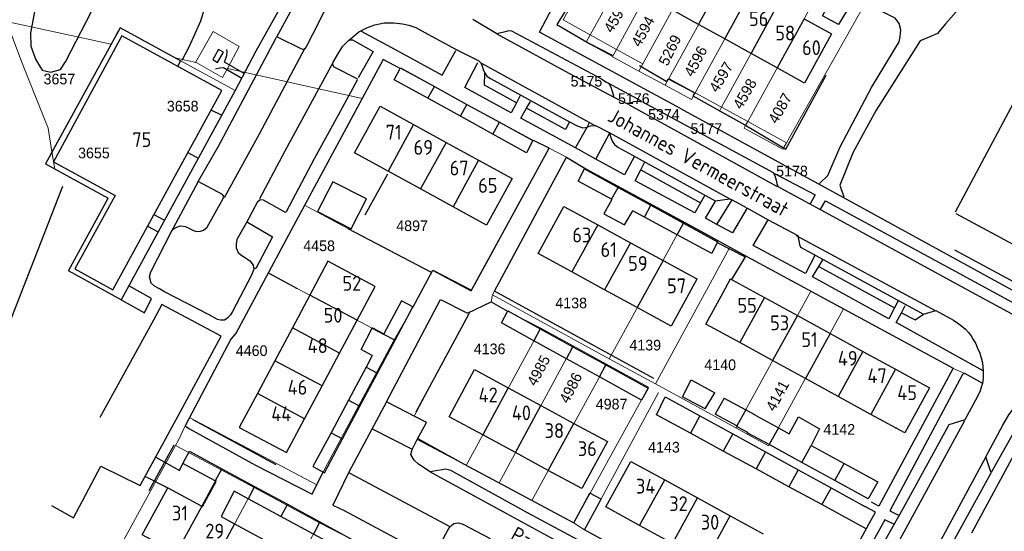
# Model space of a CAD drawing. Header units: metres. Extents: x 233829 to 239427, y 444283 to 448222.
# Tile 85 of 171: x 236325 to 236491, y 445454 to 445540. Entities that reach past the tile are written whole.
import ezdxf
from ezdxf.enums import TextEntityAlignment as Align

# ---------------------------------------------------------------- set-up
doc = ezdxf.new("R2010")
doc.units = ezdxf.units.M
doc.header["$MEASUREMENT"] = 0
for name, color, linetype in [('BIJGEBOUW', 4, 'Continuous'), ('DAKRAND', 4, 'Continuous'), ('DAKRAND-BYG', 4, 'Continuous'), ('Goud-kadastrale grenzen', 13, 'Continuous'), ('HEG', 253, 'Continuous'), ('HEK', 253, 'Continuous'), ('HOOFDGEBOUW', 4, 'Continuous'), ('HUISNUMMER', 253, 'Continuous'), ('KANTVERH', 253, 'Continuous'), ('KNTOPENVERH', 253, 'Continuous'), ('OVLIJNOBJ', 253, 'Continuous'), ('RASTER', 253, 'Continuous'), ('SCHUTTING', 253, 'Continuous'), ('STRAATNAAM', 253, 'Continuous'), ('TUSSENMUUR', 253, 'Continuous')]:
    doc.layers.add(name, color=color, linetype=linetype)
doc.layers.add('G01 kadestrale perceelsgrens', color=73, linetype='Continuous', lineweight=0)
doc.layers.add('Z01 perceelnummer', color=73, linetype='Continuous', lineweight=13)
doc.styles.get("Standard").update_dxf_attribs({"font": 'iso.shx'})
doc.styles.add('Styledgn001', font='dgn001.shx')

# ---------------------------------------------------------------- blocks, each defined once
blk = doc.blocks.new('A$C1532452F')
at = {"layer": 'G01 kadestrale perceelsgrens'}
for p, q in [((236416.366, 445539.985), (236429.266, 445563.583)), ((236420.911, 445537.451), (236433.894, 445561.126)), ((236425.353, 445535.007), (236438.374, 445558.748)), ((236429.795, 445532.563), (236442.809, 445556.32)), ((236434.237, 445530.119), (236447.231, 445553.814)), ((236438.678, 445527.675), (236451.684, 445551.4)), ((236443.121, 445525.23), (236456.146, 445548.981)), ((236460.588, 445546.572), (236447.549, 445522.794)), ((236467.43, 445542.862), (236454.083, 445519.199)), ((236322.297, 445539.702), (236339.995, 445535.908)), ((236420.911, 445537.451), (236416.366, 445539.985)), ((236420.247, 445536.241), (236420.911, 445537.451)), ((236425.353, 445535.007), (236420.911, 445537.451)), ((236329.999, 445517.707), (236339.995, 445535.908)), ((236350.821, 445533.571), (236360.961, 445528.037)), ((236424.676, 445533.774), (236424.71, 445533.835)), ((236424.676, 445533.774), (236429.135, 445531.359)), ((236424.71, 445533.835), (236425.353, 445535.007)), ((236429.795, 445532.563), (236425.353, 445535.007)), ((236354.261, 445532.81), (236354.479, 445532.749)), ((236354.479, 445532.749), (236358.83, 445530.246)), ((236359.636, 445531.76), (236358.83, 445530.246)), ((236359.636, 445531.76), (236382.395, 445526.714)), ((236388.797, 445531.814), (236411.369, 445519.632)), ((236429.135, 445531.359), (236429.795, 445532.563)), ((236433.593, 445528.945), (236429.135, 445531.359)), ((236434.237, 445530.119), (236433.593, 445528.945)), ((236438.678, 445527.675), (236434.237, 445530.119)), ((236360.961, 445528.037), (236345.7, 445500)), ((236443.121, 445525.23), (236438.678, 445527.675)), ((236442.747, 445524.549), (236443.121, 445525.23)), ((236447.549, 445522.794), (236443.121, 445525.23)), ((236442.747, 445524.549), (236447.187, 445522.134)), ((236446.947, 445521.696), (236447.187, 445522.134)), ((236447.187, 445522.134), (236447.549, 445522.794)), ((236454.083, 445519.199), (236447.549, 445522.794)), ((236411.369, 445519.632), (236413.984, 445518.331)), ((236453.481, 445518.132), (236454.083, 445519.199)), ((236329.999, 445517.707), (236330.477, 445514.783)), ((236404.01, 445500), (236413.984, 445518.331)), ((236416.95, 445516.773), (236407.917, 445500)), ((236413.984, 445518.331), (236416.95, 445516.773)), ((236372.589, 445508.507), (236372.682, 445508.678)), ((236379.985, 445504.753), (236372.682, 445508.678)), ((236436.763, 445505.799), (236433.596, 445500)), ((236389.007, 445500), (236379.985, 445504.753)), ((236443.688, 445500), (236444.536, 445501.558)), ((236366.559, 445497.25), (236368.029, 445500)), ((236394.066, 445497.335), (236389.007, 445500)), ((236401.774, 445495.891), (236404.01, 445500)), ((236407.917, 445500), (236404.767, 445494.151)), ((236431.96, 445478.443), (236443.688, 445500)), ((236447.396, 445500), (236458.178, 445494.151)), ((236366.746, 445497.15), (236366.559, 445497.25)), ((236371.439, 445494.58), (236366.746, 445497.15)), ((236391.002, 445491.504), (236394.127, 445497.301)), ((236394.127, 445497.301), (236394.066, 445497.335)), ((236394.127, 445497.301), (236394.297, 445497.619)), ((236387.789, 445485.933), (236371.439, 445494.58)), ((236404.394, 445493.521), (236404.205, 445492.312)), ((236404.767, 445494.151), (236404.394, 445493.521)), ((236404.394, 445493.521), (236424.154, 445482.713)), ((236458.178, 445494.151), (236445.523, 445471.025)), ((236458.178, 445494.151), (236463.732, 445491.138)), ((236404.205, 445492.312), (236406.97, 445490.761)), ((236387.789, 445485.933), (236391.002, 445491.504)), ((236400.649, 445490.656), (236400.412, 445490.228)), ((236406.97, 445490.761), (236412.56, 445487.892)), ((236463.732, 445491.138), (236451.05, 445468.002)), ((236463.732, 445491.138), (236472.55, 445486.354)), ((236412.56, 445487.892), (236399.985, 445464.675)), ((236412.56, 445487.892), (236418.069, 445484.878)), ((236375.766, 445463.452), (236387.789, 445485.933)), ((236472.55, 445486.354), (236482.258, 445481.087)), ((236405.522, 445461.713), (236418.069, 445484.878)), ((236418.069, 445484.878), (236423.667, 445481.817)), ((236411.074, 445458.743), (236423.667, 445481.817)), ((236423.667, 445481.817), (236430.775, 445477.93)), ((236424.154, 445482.713), (236431.96, 445478.443)), ((236482.258, 445481.087), (236484.22, 445480.188)), ((236484.22, 445480.188), (236487.246, 445478.519)), ((236420.921, 445460.005), (236430.775, 445477.93)), ((236422.769, 445459.004), (236432.442, 445477.018)), ((236431.96, 445478.443), (236445.523, 445471.025)), ((236391.558, 445473.722), (236391.165, 445472.99)), ((236352.49, 445471.378), (236353.214, 445472.753)), ((236353.214, 445472.753), (236374.744, 445461.386)), ((236445.523, 445471.025), (236451.05, 445468.002)), ((236337.138, 445443.037), (236350.871, 445468.059)), ((236358.587, 445463.901), (236350.871, 445468.059)), ((236358.587, 445463.901), (236345.149, 445439)), ((236364.133, 445460.913), (236358.587, 445463.901)), ((236399.985, 445464.675), (236405.522, 445461.713)), ((236374.744, 445461.386), (236375.766, 445463.452)), ((236364.133, 445460.913), (236350.605, 445435.879)), ((236375.19, 445454.955), (236364.133, 445460.913)), ((236405.522, 445461.713), (236411.074, 445458.743)), ((236411.074, 445458.743), (236418.148, 445454.961)), ((236375.19, 445454.955), (236361.584, 445429.723)), ((236381.021, 445451.989), (236375.19, 445454.955)), ((236418.148, 445454.961), (236418.908, 445454.455)), ((236418.908, 445454.455), (236419.959, 445453.771))]:
    blk.add_line(p, q, dxfattribs=at)
at = {"layer": 'G01 kadestrale perceelsgrens', "flags": 128}
for points in [[(236322.297, 445539.702), (236324.938, 445532.676), (236329.351, 445521.672), (236329.999, 445517.707)], [(236339.995, 445535.908), (236340.893, 445537.565), (236341.512, 445538.671), (236350.821, 445533.571)], [(236354.261, 445532.81), (236357.222, 445538.032), (236361.642, 445535.526), (236359.636, 445531.76)], [(236420.247, 445536.241), (236424.628, 445533.88), (236424.71, 445533.835)], [(236350.821, 445533.571), (236353.843, 445532.929), (236354.261, 445532.81)], [(236382.395, 445526.714), (236385.499, 445532.478), (236385.93, 445533.319), (236388.797, 445531.814)], [(236438.678, 445527.675), (236438.051, 445526.531), (236433.593, 445528.945)], [(236372.682, 445508.678), (236376.825, 445516.372), (236382.395, 445526.714)], [(236446.947, 445521.696), (236447.359, 445521.472), (236453.481, 445518.132)], [(236330.477, 445514.783), (236328.876, 445515.662), (236329.999, 445517.707)], [(236416.95, 445516.773), (236420.193, 445514.837), (236436.763, 445505.799)], [(236334.086, 445500), (236339.487, 445509.835), (236330.477, 445514.783)], [(236368.029, 445500), (236370.787, 445505.159), (236372.589, 445508.507)], [(236436.763, 445505.799), (236440.21, 445503.919), (236444.536, 445501.558)], [(236444.536, 445501.558), (236446.764, 445500.343), (236447.396, 445500)], [(236345.7, 445500), (236341.71, 445492.669), (236332.765, 445497.595), (236334.086, 445500)], [(236433.596, 445500), (236427.766, 445489.326), (236424.154, 445482.713)], [(236353.214, 445472.753), (236354.017, 445474.263), (236360.229, 445486.003), (236361.124, 445487.082), (236366.559, 445497.25)], [(236394.297, 445497.619), (236400.805, 445494.11), (236401.774, 445495.891)], [(236404.205, 445492.312), (236403.782, 445492.115), (236400.649, 445490.656)], [(236400.412, 445490.228), (236394.447, 445479.161), (236391.558, 445473.722)], [(236391.165, 445472.99), (236393.247, 445471.907), (236391.691, 445469.042), (236399.605, 445464.878), (236399.985, 445464.675)], [(236350.871, 445468.059), (236351.352, 445468.935), (236352.49, 445471.378)], [(236418.148, 445454.961), (236420.895, 445460.006), (236420.921, 445460.005)], [(236419.959, 445453.771), (236422.773, 445458.989), (236422.769, 445459.004)]]:
    blk.add_lwpolyline(points, dxfattribs=at)
at = {"layer": 'G01 kadestrale perceelsgrens', "style": 'Styledgn001'}
for s, rotation, p in [('4593', 59.60194, (236425.229, 445540.426)), ('4594', 61.41267, (236429.827, 445538.052)), ('5269', 63.66691, (236434.379, 445534.889)), ('4596', 61.84665, (236438.728, 445533.008)), ('4597', 59.14515, (236443.031, 445530.338)), ('4598', 60.15489, (236447.036, 445527.519)), ('4087', 60.39099, (236452.999, 445525.066)), ('4985', 61.85958, (236412.192, 445480.725)), ('4986', 62.92225, (236417.635, 445477.8)), ('4141', 61.83952, (236452.55, 445476.462))]:
    blk.add_text(s, height=1.8, rotation=rotation, dxfattribs=at).set_placement(p, align=Align.MIDDLE_CENTER)
at = {"layer": 'Z01 perceelnummer', "linetype": 'Continuous', "lineweight": 13, "style": 'Styledgn001'}
for s, p in [('3657', (236331.25, 445530)), ('5175', (236420.291, 445529.628)), ('5176', (236428.296, 445526.685)), ('3658', (236352.083, 445525.417)), ('5374', (236433.379, 445524.022)), ('5177', (236440.539, 445521.623)), ('3655', (236337.083, 445517.5)), ('5178', (236455.018, 445514.442)), ('4897', (236390.835, 445505.194)), ('4458', (236375.128, 445501.809)), ('4138', (236417.713, 445492.138)), ('4136', (236403.937, 445484.379)), ('4139', (236430.223, 445485.012)), ('4460', (236363.729, 445484.077)), ('4140', (236442.89, 445481.687)), ('4987', (236424.541, 445475.038)), ('4142', (236463.001, 445470.761)), ('4143', (236433.39, 445467.752))]:
    blk.add_text(s, height=1.8, dxfattribs=at).set_placement(p, align=Align.MIDDLE_CENTER)

msp = doc.modelspace()

# ---------------------------------------------------------------- linework, layer by layer
at = {"layer": 'BIJGEBOUW'}
msp.add_lwpolyline([(236358.98, 445534.54), (236358.15, 445535.02), (236357.15, 445533.28), (236357.98, 445532.8), (236358.98, 445534.54)], dxfattribs=at)
at = {"layer": 'DAKRAND'}
for p, q in [((236439.24, 445539.24), (236434.8, 445541.71)), ((236443.67, 445536.78), (236439.24, 445539.24)), ((236448.11, 445534.32), (236443.67, 445536.78)), ((236452.52, 445531.87), (236448.11, 445534.32)), ((236457.12, 445529.31), (236452.52, 445531.87)), ((236358.7, 445464.1), (236364.23, 445461.1)), ((236355.42, 445457.73), (236357.72, 445461.98)), ((236357.72, 445461.98), (236357.59, 445462.05)), ((236360.75, 445460.34), (236358.57, 445456.03)), ((236363.13, 445459.05), (236360.75, 445460.34)), ((236364.23, 445461.1), (236369.76, 445458.1)), ((236368.66, 445456.05), (236363.13, 445459.05)), ((236369.76, 445458.1), (236375.27, 445455.11)), ((236374.17, 445453.06), (236368.66, 445456.05))]:
    msp.add_line(p, q, dxfattribs=at)
for points in [[(236357.59, 445462.05), (236352.13, 445465.01), (236353.21, 445467.08), (236358.7, 445464.1)], [(236375.27, 445455.11), (236381.02, 445451.99), (236379.92, 445449.95), (236374.17, 445453.06)]]:
    msp.add_lwpolyline(points, dxfattribs=at)
at = {"layer": 'DAKRAND-BYG'}
for p, q in [((236394.63, 445528.75), (236400.1, 445525.72)), ((236399, 445523.71), (236393.52, 445526.74)), ((236400.1, 445525.72), (236405.58, 445522.7)), ((236404.47, 445520.67), (236399, 445523.71)), ((236405.58, 445522.7), (236411.22, 445519.59)), ((236425.65, 445511.69), (236431.17, 445508.66)), ((236424.59, 445509.65), (236424.54, 445509.67)), ((236431.17, 445508.66), (236436.68, 445505.64)), ((236430.08, 445506.67), (236428.11, 445507.73)), ((236435.6, 445503.67), (236430.08, 445506.67)), ((236407.03, 445490.79), (236412.49, 445487.77)), ((236412.49, 445487.77), (236417.99, 445484.74)), ((236384.98, 445480.25), (236387.96, 445485.84)), ((236416.9, 445482.72), (236411.4, 445485.75)), ((236417.99, 445484.74), (236423.58, 445481.66)), ((236384.09, 445483.23), (236383.05, 445481.28)), ((236422.48, 445479.64), (236416.9, 445482.72)), ((236383.05, 445481.28), (236380.1, 445475.73)), ((236382.02, 445474.71), (236384.98, 445480.25)), ((236440.36, 445474.23), (236441.97, 445476.95)), ((236380.1, 445475.73), (236377.14, 445470.18)), ((236443.58, 445476.07), (236442.01, 445473.36)), ((236443.58, 445476.07), (236447.2, 445474.09)), ((236379.06, 445469.16), (236382.02, 445474.71)), ((236449.02, 445473.03), (236447.2, 445474.09)), ((236439.46, 445473.03), (236445, 445469.99)), ((236445.72, 445471.39), (236442.01, 445473.36)), ((236449.02, 445473.03), (236452.71, 445471.03)), ((236445.77, 445471.37), (236445.72, 445471.39)), ((236451.15, 445468.19), (236447.44, 445470.21)), ((236452.71, 445471.03), (236454.53, 445470.04)), ((236443.4, 445467.09), (236437.85, 445470.11)), ((236445, 445469.99), (236450.54, 445466.95)), ((236448.95, 445464.07), (236443.4, 445467.09)), ((236450.54, 445466.95), (236456.08, 445463.91)), ((236456.7, 445465.17), (236451.15, 445468.19)), ((236458.24, 445468.02), (236463.81, 445464.99)), ((236462.25, 445462.14), (236456.7, 445465.17)), ((236454.51, 445461.05), (236448.95, 445464.07)), ((236456.08, 445463.91), (236461.62, 445460.88)), ((236460.06, 445458.04), (236454.51, 445461.05)), ((236461.62, 445460.88), (236463.67, 445459.75)), ((236467.55, 445453.97), (236460.06, 445458.04)), ((236467.77, 445454.37), (236467.55, 445453.97))]:
    msp.add_line(p, q, dxfattribs=at)
for points in [[(236464.54, 445542.03), (236462.86, 445539.25), (236460.19, 445540.68), (236461.72, 445543.56), (236464.54, 445542.03)], [(236393.52, 445526.74), (236387.83, 445529.89), (236388.9, 445531.91), (236394.63, 445528.75)], [(236411.22, 445519.59), (236410.19, 445517.51), (236404.47, 445520.67)], [(236424.54, 445509.67), (236418.88, 445512.74), (236419.96, 445514.82), (236425.65, 445511.69)], [(236383.12, 445509.73), (236377.43, 445512.61), (236374.88, 445507.58), (236380.57, 445504.7), (236383.12, 445509.73)], [(236424.59, 445509.65), (236423.22, 445507.22), (236426.73, 445505.34), (236428.11, 445507.73)], [(236436.68, 445505.64), (236442.42, 445502.48), (236442.37, 445502.37)], [(236442.37, 445502.37), (236441.45, 445500.51), (236435.6, 445503.67)], [(236387.96, 445485.84), (236390.95, 445491.46), (236389.02, 445492.48), (236386.07, 445486.93)], [(236411.4, 445485.75), (236405.92, 445488.78), (236407.03, 445490.79)], [(236384.09, 445483.23), (236382.21, 445484.29), (236384.1, 445487.89)], [(236384.1, 445487.89), (236384.13, 445487.94), (236386.07, 445486.93)], [(236423.58, 445481.66), (236430.73, 445477.71), (236429.62, 445475.7), (236422.48, 445479.64)], [(236440.36, 445474.23), (236436.5, 445476.27), (236437.97, 445479.14), (236441.97, 445476.95)], [(236437.85, 445470.11), (236432.15, 445473.21), (236433.59, 445476.25), (236439.46, 445473.03)], [(236454.53, 445470.04), (236456.14, 445472.91), (236459.65, 445470.88), (236458.24, 445468.02)], [(236377.14, 445470.18), (236374.09, 445464.47), (236376.02, 445463.44), (236379.06, 445469.16)], [(236445.77, 445471.37), (236445.71, 445471.25), (236447.49, 445470.3), (236447.44, 445470.21)], [(236463.81, 445464.99), (236469.54, 445461.88), (236467.91, 445459.05), (236462.25, 445462.14)], [(236463.67, 445459.75), (236467.35, 445457.75), (236467.35, 445457.75)], [(236467.77, 445454.37), (236469.11, 445456.79), (236467.35, 445457.75)]]:
    msp.add_lwpolyline(points, dxfattribs=at)
at = {"layer": 'HEG'}
for p, q in [((236382.93, 445507.02), (236386.74, 445513.98)), ((236366.75, 445497.15), (236371.44, 445494.58)), ((236391.55, 445473.73), (236400.41, 445490.23))]:
    msp.add_line(p, q, dxfattribs=at)
for points in [[(236420.52, 445547.61), (236415.3, 445539.23), (236420.58, 445536.15)], [(236447.06, 445522.23), (236454, 445518.14), (236460.81, 445530.64)]]:
    msp.add_lwpolyline(points, dxfattribs=at)
at = {"layer": 'HEK'}
for p, q in [((236482.62, 445507.57), (236504.72, 445548.97)), ((236420.58, 445536.15), (236424.65, 445534.02)), ((236482.48, 445501.1), (236507.18, 445487.75)), ((236444.79, 445496.12), (236444.74, 445496.02)), ((236367.85, 445464.79), (236353.86, 445472.39))]:
    msp.add_line(p, q, dxfattribs=at)
for points in [[(236429.28, 445532.3), (236433.87, 445529.56), (236434.11, 445530.02), (236438.6, 445527.69), (236438.28, 445527.17), (236447.06, 445522.23)], [(236442.37, 445502.37), (236447.08, 445499.96), (236444.79, 445496.12)]]:
    msp.add_lwpolyline(points, dxfattribs=at)
at = {"layer": 'HOOFDGEBOUW'}
for p, q in [((236457.07, 445540.16), (236461.68, 445537.63)), ((236461.68, 445537.63), (236457.12, 445529.31)), ((236391.09, 445522.3), (236396.58, 445519.29)), ((236396.58, 445519.29), (236402.07, 445516.28)), ((236402.07, 445516.28), (236407.73, 445513.18)), ((236392.27, 445511.43), (236386.78, 445514.44)), ((236397.75, 445508.42), (236392.27, 445511.43)), ((236422.19, 445505.35), (236427.72, 445502.33)), ((236427.72, 445502.33), (236433.23, 445499.33)), ((236433.23, 445499.33), (236438.95, 445496.21)), ((236423.37, 445494.37), (236417.84, 445497.39)), ((236438.92, 445496.16), (236434.61, 445488.24)), ((236438.95, 445496.21), (236438.92, 445496.16)), ((236444.79, 445496.12), (236450.36, 445493.07)), ((236373.57, 445493.46), (236370.61, 445487.91)), ((236381.56, 445489.23), (236384.6, 445494.93)), ((236428.88, 445491.36), (236423.37, 445494.37)), ((236440.46, 445488.58), (236443.39, 445493.92)), ((236450.36, 445493.07), (236455.92, 445490.02)), ((236434.61, 445488.24), (236428.88, 445491.36)), ((236378.59, 445483.66), (236381.56, 445489.23)), ((236446.18, 445485.44), (236440.46, 445488.58)), ((236455.92, 445490.02), (236461.46, 445486.99)), ((236370.61, 445487.91), (236367.65, 445482.36)), ((236461.46, 445486.99), (236466.99, 445483.96)), ((236451.74, 445482.4), (236446.18, 445485.44)), ((236375.63, 445478.11), (236378.59, 445483.66)), ((236466.99, 445483.96), (236472.53, 445480.92)), ((236367.65, 445482.36), (236364.7, 445476.82)), ((236457.28, 445479.36), (236451.74, 445482.4)), ((236472.53, 445480.92), (236478.25, 445477.79)), ((236462.81, 445476.34), (236457.28, 445479.36)), ((236372.68, 445472.56), (236375.63, 445478.11)), ((236407.08, 445477.78), (236412.61, 445474.79)), ((236468.36, 445473.3), (236462.81, 445476.34)), ((236412.61, 445474.79), (236418.18, 445471.77)), ((236418.18, 445471.77), (236423.83, 445468.72)), ((236408.29, 445466.83), (236402.77, 445469.82)), ((236413.85, 445463.82), (236408.29, 445466.83)), ((236433.52, 445462.23), (236439.06, 445459.18)), ((236439.06, 445459.18), (236444.6, 445456.14)), ((236355.3, 445457.8), (236355.42, 445457.73)), ((236358.57, 445456.03), (236360.84, 445454.81)), ((236444.6, 445456.14), (236450.13, 445453.1)), ((236360.84, 445454.81), (236366.38, 445451.82)), ((236434.82, 445451.47), (236429.28, 445454.51))]:
    msp.add_line(p, q, dxfattribs=at)
for points in [[(236358.72, 445528.07), (236341.79, 445537.31), (236330.27, 445516.03), (236340.67, 445510.33), (236333.85, 445497.91), (236340.26, 445494.38), (236358.72, 445528.07)], [(236386.78, 445514.44), (236381.11, 445517.54), (236385.42, 445525.41), (236391.09, 445522.3)], [(236407.73, 445513.18), (236403.42, 445505.32), (236397.75, 445508.42)], [(236417.84, 445497.39), (236412.14, 445500.5), (236416.48, 445508.46), (236422.19, 445505.35)], [(236384.6, 445494.93), (236376.62, 445499.19), (236373.57, 445493.46)], [(236443.39, 445493.92), (236444.64, 445496.2), (236444.79, 445496.12)], [(236402.77, 445469.82), (236397.08, 445472.91), (236401.39, 445480.87), (236407.08, 445477.78)], [(236364.7, 445476.82), (236361.64, 445471.09), (236369.62, 445466.84), (236372.68, 445472.56)], [(236478.25, 445477.79), (236474.07, 445470.17), (236468.36, 445473.3)], [(236423.83, 445468.72), (236419.51, 445460.75), (236413.85, 445463.82)], [(236429.28, 445454.51), (236423.57, 445457.65), (236427.81, 445465.36), (236433.52, 445462.23)], [(236350.99, 445449.83), (236345.25, 445452.92), (236349.55, 445460.9), (236355.3, 445457.8)]]:
    msp.add_lwpolyline(points, dxfattribs=at)
at = {"layer": 'KANTVERH'}
for p, q in [((236351.27, 445532.13), (236351.73, 445533.07)), ((236402.45, 445532.75), (236420.83, 445522.63)), ((236423.88, 445529.36), (236429.52, 445526.31)), ((236409.1, 445527.2), (236408.45, 445525.96)), ((236410.17, 445525.05), (236410.83, 445526.23)), ((236427.5, 445525.66), (236452.51, 445511.83)), ((236358.66, 445523.87), (236356.9, 445524.75)), ((236418.42, 445518.35), (236420.41, 445521.89)), ((236420.41, 445521.89), (236420.83, 445522.63)), ((236420.83, 445522.63), (236421.7, 445522.14)), ((236421.7, 445522.14), (236421.71, 445522.14)), ((236421.89, 445516.45), (236424.19, 445520.78)), ((236424.13, 445520.95), (236424.19, 445520.78)), ((236424.13, 445520.95), (236444.54, 445509.76)), ((236352.97, 445517.58), (236354.71, 445516.6)), ((236421.89, 445516.45), (236418.42, 445518.35)), ((236429.46, 445514.63), (236430.1, 445515.87)), ((236429.46, 445514.63), (236439.56, 445509.09)), ((236350.12, 445504.11), (236354.69, 445512.64)), ((236440.27, 445510.35), (236439.56, 445509.09)), ((236442.02, 445509.39), (236444.54, 445509.76)), ((236442.3, 445505.42), (236444.93, 445509.55)), ((236444.54, 445509.76), (236444.93, 445509.55)), ((236444.93, 445509.55), (236447.27, 445508.27)), ((236347.23, 445507.1), (236349.02, 445506.13)), ((236346.16, 445505.15), (236347.96, 445504.18)), ((236455.74, 445503.54), (236479.29, 445490.82)), ((236459.56, 445498.31), (236460.22, 445499.42)), ((236459.56, 445498.31), (236472.32, 445491.34)), ((236472.93, 445492.51), (236472.32, 445491.34)), ((236473.5, 445490.47), (236474.14, 445491.69)), ((236347.16, 445489.26), (236338.1, 445472.79)), ((236487.35, 445480.61), (236487.3, 445480.64)), ((236464.76, 445436.53), (236484.21, 445472.28)), ((236384.09, 445470.88), (236390.85, 445467.44)), ((236345.79, 445462.82), (236349.55, 445460.9)), ((236380.18, 445463.4), (236397.23, 445454.37)), ((236418.15, 445454.96), (236420.89, 445460.01)), ((236422.77, 445458.99), (236420.89, 445460.01))]:
    msp.add_line(p, q, dxfattribs=at)
for points in [[(236512.33, 445580.64), (236503.2, 445585.44), (236500.64, 445586.43), (236497.84, 445587.16), (236492.74, 445588.18), (236491.79, 445588.11), (236491.17, 445587.2), (236492.74, 445571.56), (236493.01, 445568.53), (236493.19, 445565.25), (236492.92, 445561.61), (236492.78, 445559.17), (236492.11, 445556.12), (236490.57, 445552.05), (236485.15, 445543.46), (236482.76, 445541.36), (236480.97, 445539.33), (236479.61, 445537.7), (236478.33, 445537.13), (236476.66, 445536.44), (236469.22, 445524.72), (236465.36, 445517.61), (236463.11, 445512.08), (236463.75, 445510.1)], [(236436.19, 445525.02), (236412.38, 445537.9), (236425.72, 445563.35), (236426.49, 445563.93), (236427.3, 445564.05), (236427.86, 445564.08), (236428.36, 445564.06), (236440.81, 445557.46), (236447.08, 445553.9), (236467.65, 445542.74)], [(236372.35, 445548.99), (236364.45, 445534.7), (236360.93, 445528.04)], [(236374.56, 445549.35), (236375.56, 445548.05), (236376.31, 445546.36), (236376.61, 445544.79), (236376.44, 445542.99), (236375.99, 445541.5), (236375.13, 445539.72), (236372.97, 445535.56), (236372.7, 445535.07), (236372.35, 445534.98), (236372.1, 445535.09), (236368.2, 445537.03), (236367.95, 445537.09)], [(236459.67, 445512.35), (236461.08, 445513.67), (236463.15, 445518.55), (236468.43, 445528.58), (236473.13, 445536.3), (236473.31, 445537.11), (236473.43, 445538.3), (236473.15, 445539.39), (236472.43, 445540.27), (236467.65, 445542.74)], [(236422.88, 445530), (236407.71, 445538.11), (236407.16, 445538.13), (236406.35, 445537.95), (236405.59, 445537.78), (236405.13, 445537.64), (236401.09, 445540.04)], [(236351.73, 445533.07), (236341.51, 445538.66), (236328.88, 445515.66), (236339.49, 445509.84)], [(236377.51, 445532.84), (236378.47, 445534.47), (236379.11, 445535.56), (236380.1, 445536.53), (236381.03, 445537.3), (236381.86, 445537.98), (236383.29, 445538.73), (236384.56, 445539.19), (236386.13, 445539.49), (236387.74, 445539.49), (236389.2, 445539.34), (236390.3, 445539.1), (236391.49, 445538.71), (236393.51, 445537.58), (236398.4, 445534.95), (236402.11, 445533.07), (236402.45, 445532.75)], [(236354.41, 445504.21), (236355.11, 445504.28), (236355.62, 445504.47), (236356.24, 445504.95), (236358.92, 445509.79), (236359.04, 445510.13), (236358.8, 445510.49), (236354.69, 445512.65), (236358.12, 445518.66), (236367.79, 445536.84), (236367.95, 445537.09)], [(236382.21, 445538.07), (236388.09, 445534.95), (236395.94, 445530.66), (236398.2, 445534.81)], [(236405.13, 445537.64), (236416.69, 445531.32), (236424.79, 445526.97)], [(236359.13, 445509.98), (236365.03, 445520.74), (236372.76, 445535.27)], [(236362.46, 445530.94), (236359.15, 445532.86), (236359.54, 445533.96), (236359.62, 445534.66), (236359.53, 445535.01)], [(236380.25, 445536.62), (236380.76, 445536.61), (236384.26, 445534.63), (236381.74, 445530.19)], [(236388.8, 445531.81), (236385.93, 445533.32), (236385.5, 445532.48), (236370.79, 445505.16), (236361.12, 445487.08), (236360.23, 445486), (236352.49, 445471.38), (236353.23, 445470.85), (236364.39, 445464.74), (236373.98, 445459.84), (236375.77, 445463.45)], [(236357.61, 445531.71), (236358.36, 445531.89), (236358.97, 445531.97), (236362.06, 445530.17)], [(236364.74, 445509.24), (236365.15, 445509.63), (236365.65, 445509.56), (236369.41, 445507.52), (236369.61, 445507.61), (236374.34, 445516.56), (236378.42, 445523.96), (236381.53, 445529.74), (236381.64, 445529.94), (236381.54, 445530.04), (236377.68, 445531.98), (236377.4, 445532.5), (236377.51, 445532.84), (236369.35, 445517.83), (236365.06, 445509.73)], [(236408.45, 445525.96), (236407.55, 445524.28), (236399.74, 445528.57), (236401.95, 445532.77)], [(236402.45, 445532.75), (236402.68, 445532.19), (236402.91, 445531.43), (236403.13, 445531.04)], [(236408.45, 445525.96), (236403.05, 445528.99), (236403.13, 445531.04)], [(236403.13, 445531.04), (236403.2, 445530.92), (236403.48, 445530.46), (236404.07, 445530.08), (236417.45, 445522.79)], [(236422.88, 445530), (236423.67, 445529.47), (236424.06, 445529.26), (236424.39, 445528.64), (236424.71, 445527.72), (236424.94, 445526.96), (236427.36, 445525.77), (236427.77, 445525.96), (236428.38, 445526.19), (236429.09, 445526.27), (236429.74, 445526.15)], [(236360.93, 445528.04), (236341.7, 445492.67), (236332.77, 445497.59), (236339.49, 445509.84)], [(236418.42, 445518.35), (236409.23, 445523.37), (236410.17, 445525.05)], [(236417.45, 445522.79), (236416.73, 445521.48), (236410.17, 445525.05)], [(236429.88, 445526.11), (236451.86, 445514.2), (236452.12, 445513.71), (236452.34, 445512.92), (236452.45, 445512.32), (236452.61, 445511.83), (236463.85, 445505.73), (236484.68, 445494.38), (236509.73, 445480.75)], [(236436.19, 445525.02), (236461.84, 445510.96), (236486.9, 445497.22), (236514.98, 445481.87), (236514.8, 445481.37), (236539.91, 445467.68), (236581.86, 445444.85), (236603.99, 445432.74)], [(236417.45, 445522.79), (236418.74, 445522.09), (236419.68, 445521.76), (236420.39, 445521.89), (236420.41, 445521.89)], [(236420.41, 445521.89), (236420.95, 445522.07), (236421.51, 445522.15), (236421.7, 445522.14)], [(236421.7, 445522.14), (236421.81, 445522.14), (236424.13, 445520.95)], [(236424.19, 445520.78), (236424.36, 445520.29), (236424.64, 445519.48), (236425.02, 445518.91)], [(236391, 445491.5), (236394.33, 445497.68), (236400.9, 445494.28), (236413.98, 445518.33), (236411.37, 445519.63)], [(236425.02, 445518.91), (236425.61, 445518.49), (236428.67, 445516.78), (236442.02, 445509.39)], [(236431.68, 445479.36), (236404.77, 445494.15), (236416.95, 445516.77), (236420.06, 445514.86)], [(236428.37, 445516.84), (236426.71, 445513.83), (236421.89, 445516.45)], [(236420.19, 445514.84), (236440.21, 445503.92), (236446.76, 445500.34), (236482.26, 445481.09), (236469.68, 445457.79), (236468.47, 445458.46)], [(236439.56, 445509.09), (236438.61, 445507.39), (236428.53, 445512.81), (236429.46, 445514.63)], [(236452.06, 445514.05), (236458.96, 445510.44), (236458.11, 445508.88)], [(236364.74, 445509.24), (236362.81, 445505.63), (236361.25, 445502.87), (236361.13, 445502.07), (236361.11, 445501.46), (236361.48, 445500.65), (236361.92, 445500.28), (236362.71, 445499.75), (236363.45, 445499.27), (236363.97, 445498.55), (236364.1, 445497.84), (236363.71, 445496.85), (236360.49, 445490.72), (236360.17, 445490.13), (236359.7, 445489.64), (236359.13, 445489.21), (236358.48, 445489.23), (236357.98, 445489.35), (236356.55, 445490.15), (236349.03, 445494.03), (236348.14, 445494.51), (236347.3, 445494.99), (236346.77, 445495.51), (236346.5, 445496.58), (236346.68, 445497.38), (236350.24, 445504.35), (236350.5, 445504.59), (236351.11, 445504.97), (236351.73, 445505.2), (236352.53, 445505.07), (236353.91, 445504.42), (236354.41, 445504.21)], [(236442.3, 445505.42), (236440.4, 445506.46), (236442.07, 445509.34)], [(236459.82, 445508.02), (236460.68, 445509.43), (236482.61, 445497.52), (236512.11, 445481.45)], [(236447.38, 445508.12), (236444.94, 445503.98), (236442.3, 445505.42)], [(236447.37, 445508.22), (236451, 445506.17), (236455.99, 445503.55), (236456.28, 445502.01), (236456.44, 445501.57), (236477.26, 445490.22)], [(236363.01, 445505.78), (236367.25, 445503.32), (236364.46, 445497.98), (236364.26, 445497.99)], [(236458.86, 445500.14), (236457.29, 445497.11), (236448.47, 445501.88), (236450.91, 445506.11)], [(236472.32, 445491.34), (236471.36, 445489.48), (236458.5, 445496.54), (236459.56, 445498.31)], [(236341.7, 445492.67), (236345.64, 445490.5), (236346.83, 445492.9), (236342.98, 445495.01)], [(236329.9, 445457.9), (236333.61, 445455.82), (236338.28, 445464.57), (236344.9, 445461.25), (236351.29, 445473.03), (236358.59, 445486.51), (236348.58, 445491.87), (236347.16, 445489.26)], [(236386.58, 445475.55), (236395.66, 445492.75), (236400.17, 445490.43), (236404.2, 445492.31), (236406.97, 445490.76)], [(236487.3, 445480.64), (236472.62, 445488.82), (236473.5, 445490.47)], [(236473.5, 445490.47), (236475.82, 445489.28), (236477.26, 445490.22)], [(236477.26, 445490.22), (236479.34, 445490.87), (236482.31, 445489.25), (236483.02, 445488.72), (236483.73, 445488.19), (236484.34, 445487.71), (236484.85, 445487.17), (236485.26, 445486.58), (236485.63, 445485.94), (236486.09, 445485.21), (236486.36, 445484.52), (236486.77, 445483.68), (236486.99, 445482.84), (236487.21, 445482), (236487.28, 445481.31), (236487.3, 445480.64)], [(236487.3, 445480.64), (236487.3, 445480.41), (236487.32, 445479.47), (236487.2, 445478.52), (236487.01, 445478.07), (236486.78, 445477.31), (236486.35, 445476.31), (236484.21, 445472.37), (236481.49, 445471.51), (236473.77, 445457.34), (236468.23, 445447.56), (236464.42, 445440.4), (236464.28, 445439.8)], [(236487.25, 445478.52), (236484.22, 445480.19), (236483.83, 445480.03), (236471.54, 445456.99), (236473.1, 445456.18)], [(236487.79, 445466.14), (236490.65, 445471.48), (236491.65, 445473.2), (236492.38, 445474.21), (236493.25, 445475.18), (236494.12, 445475.99), (236494.86, 445476.41), (236495.79, 445476.93), (236497.67, 445477.57), (236499.3, 445477.91), (236501.14, 445477.96), (236502.64, 445477.79), (236503.94, 445477.38), (236505.81, 445476.42), (236507.27, 445475.46), (236507.87, 445473.44), (236508.3, 445473.2)], [(236428.81, 445446.76), (236410.33, 445456.64), (236397.4, 445463.82), (236397, 445463.93), (236396.5, 445464.05), (236395.89, 445463.92), (236395.18, 445463.79), (236393.87, 445463.59), (236391.9, 445464.86), (236391.17, 445465.54), (236390.65, 445466.51), (236390.83, 445467.36), (236391.69, 445469.04), (236393.25, 445471.91), (236386.52, 445475.4), (236380.14, 445463.55), (236377.43, 445457.96), (236379.36, 445457.04), (236394.08, 445449.15)], [(236485.38, 445453.27), (236496.32, 445473.51), (236536.91, 445451.44), (236564.59, 445436.43), (236552.15, 445413.59), (236550.45, 445414.2)], [(236488.75, 445463.53), (236494.86, 445474.47), (236493.35, 445475.08)], [(236391.79, 445469.22), (236399.61, 445464.88), (236418.15, 445454.96)], [(236347.52, 445466.09), (236351.52, 445463.84), (236352.13, 445465.01)], [(236465.28, 445425.15), (236472.78, 445438.46), (236475.35, 445439.27), (236488.65, 445463.42), (236487.79, 445466.14), (236472.87, 445438.56)], [(236393.87, 445463.59), (236406.81, 445456.56), (236427.84, 445445.03)], [(236467.55, 445453.97), (236456.42, 445433.74), (236419.96, 445453.77), (236422.77, 445458.99)], [(236472.34, 445454.67), (236470.68, 445455.48), (236458.18, 445432.79), (236459.49, 445432.07)], [(236394.39, 445449.14), (236396.9, 445453.73), (236397.17, 445454.17), (236397.48, 445454.51), (236397.9, 445454.85), (236398.66, 445454.97), (236399.4, 445454.75), (236404.05, 445452.31)]]:
    msp.add_lwpolyline(points, dxfattribs=at)
at = {"layer": 'KNTOPENVERH'}
msp.add_line((236374.56, 445549.35), (236367.95, 445537.09), dxfattribs=at)
at = {"layer": 'OVLIJNOBJ'}
msp.add_line((236353.15, 445535.48), (236351.92, 445533.16), dxfattribs=at)
for points in [[(236356.36, 445544.07), (236355.11, 445539.79), (236353.15, 445535.48)], [(236327.23, 445542.24), (236326.38, 445537.8), (236326.4, 445535.58), (236327.28, 445533.24), (236328.33, 445531.49), (236329.82, 445531.14), (236331.45, 445531.64), (236332.3, 445532.92), (236337.63, 445543.3)], [(236331.76, 445511.83), (236301.03, 445432.93), (236304.82, 445431.11), (236294.88, 445410.44), (236291.12, 445402.07), (236290.26, 445399.21), (236286.02, 445370.66), (236288.86, 445368.56)], [(236482.68, 445507.27), (236496.84, 445499.65), (236500.41, 445498.34), (236503.46, 445497.52), (236507.41, 445497.07), (236511.24, 445496.91), (236515.86, 445497.17), (236526.14, 445498.41), (236529.06, 445492.51)]]:
    msp.add_lwpolyline(points, dxfattribs=at)
at = {"layer": 'RASTER'}
msp.add_line((236379.98, 445504.75), (236394.07, 445497.34), dxfattribs=at)
at = {"layer": 'SCHUTTING'}
msp.add_line((236350.6, 445468.09), (236346.37, 445460.36), dxfattribs=at)
at = {"layer": 'TUSSENMUUR'}
for p, q in [((236439.24, 445539.24), (236443.75, 445547.46)), ((236443.67, 445536.78), (236448.19, 445545.03)), ((236448.11, 445534.32), (236452.64, 445542.59)), ((236457.07, 445540.16), (236452.52, 445531.87)), ((236393.52, 445526.74), (236394.63, 445528.75)), ((236399, 445523.71), (236400.1, 445525.72)), ((236391.09, 445522.3), (236386.78, 445514.44)), ((236404.47, 445520.67), (236405.58, 445522.7)), ((236396.58, 445519.29), (236392.27, 445511.43)), ((236402.07, 445516.28), (236397.75, 445508.42)), ((236424.54, 445509.67), (236425.65, 445511.69)), ((236430.08, 445506.67), (236431.17, 445508.66)), ((236422.19, 445505.35), (236417.84, 445497.39)), ((236435.6, 445503.67), (236436.68, 445505.64)), ((236427.72, 445502.33), (236423.37, 445494.37)), ((236433.23, 445499.33), (236428.88, 445491.36)), ((236381.56, 445489.23), (236373.57, 445493.46)), ((236450.36, 445493.07), (236446.18, 445485.44)), ((236455.92, 445490.02), (236451.74, 445482.4)), ((236378.59, 445483.66), (236370.61, 445487.91)), ((236384.1, 445487.89), (236386.03, 445486.86)), ((236386.03, 445486.86), (236387.96, 445485.84)), ((236412.49, 445487.77), (236411.4, 445485.75)), ((236461.46, 445486.99), (236457.28, 445479.36)), ((236416.9, 445482.72), (236417.99, 445484.74)), ((236466.99, 445483.96), (236462.81, 445476.34)), ((236375.63, 445478.11), (236367.65, 445482.36)), ((236383.05, 445481.28), (236384.98, 445480.25)), ((236422.48, 445479.64), (236423.58, 445481.66)), ((236472.53, 445480.92), (236468.36, 445473.3)), ((236372.68, 445472.56), (236364.7, 445476.82)), ((236407.08, 445477.78), (236402.77, 445469.82)), ((236380.1, 445475.73), (236382.02, 445474.71)), ((236408.29, 445466.83), (236412.61, 445474.79)), ((236447.2, 445474.09), (236445.72, 445471.39)), ((236439.46, 445473.03), (236437.85, 445470.11)), ((236377.14, 445470.18), (236379.06, 445469.16)), ((236413.85, 445463.82), (236418.18, 445471.77)), ((236452.71, 445471.03), (236451.15, 445468.19)), ((236445, 445469.99), (236443.4, 445467.09)), ((236450.54, 445466.95), (236448.95, 445464.07)), ((236456.7, 445465.17), (236458.24, 445468.02)), ((236358.7, 445464.1), (236357.59, 445462.05)), ((236456.08, 445463.91), (236454.51, 445461.05)), ((236462.25, 445462.14), (236463.81, 445464.99)), ((236429.28, 445454.51), (236433.52, 445462.23)), ((236364.23, 445461.1), (236363.13, 445459.05)), ((236461.62, 445460.88), (236460.06, 445458.04)), ((236434.82, 445451.47), (236439.06, 445459.18)), ((236355.3, 445457.8), (236350.99, 445449.83)), ((236369.76, 445458.1), (236368.66, 445456.05)), ((236440.36, 445448.43), (236444.6, 445456.14)), ((236360.84, 445454.81), (236356.53, 445446.84)), ((236375.27, 445455.11), (236374.17, 445453.06))]:
    msp.add_line(p, q, dxfattribs=at)

# ---------------------------------------------------------------- block references
at = {"layer": 'Goud-kadastrale grenzen', "linetype": 'Continuous'}
msp.add_blockref('A$C1532452F', (0, 0), dxfattribs=at)

# ---------------------------------------------------------------- texts
at = {"layer": 'HUISNUMMER'}
for s, p in [('56', (236447.76, 445538.96)), ('58', (236452.2, 445536.53)), ('60', (236456.72, 445534.05)), ('71', (236386.38, 445519.76)), ('75', (236343.57, 445518.51)), ('69', (236391.09, 445517.2)), ('67', (236397.18, 445513.71)), ('65', (236402, 445510.76)), ('63', (236417.91, 445502.38)), ('61', (236422.68, 445499.91)), ('59', (236427.34, 445497.57)), ('52', (236379.08, 445494.2)), ('57', (236433.92, 445493.78)), ('55', (236445.81, 445490.49)), ('50', (236375.9, 445488.81)), ('53', (236451.33, 445487.53)), ('51', (236456.6, 445484.69)), ('48', (236373.19, 445483.67)), ('49', (236462.76, 445481.53)), ('47', (236467.77, 445478.58)), ('46', (236369.82, 445476.63)), ('42', (236402.08, 445475.34)), ('45', (236472.81, 445475.72)), ('44', (236367.05, 445472.15)), ('40', (236407.69, 445472.31)), ('38', (236413.23, 445469.31)), ('36', (236418.84, 445466.26)), ('34', (236428.66, 445459.91)), ('32', (236434.28, 445456.95)), ('31', (236350.27, 445455.36)), ('30', (236439.61, 445453.83)), ('29', (236355.91, 445452.32))]:
    msp.add_text(s, height=2.5, dxfattribs=at).set_placement(p)
at = {"layer": 'STRAATNAAM'}
for s, rotation, p in [('Johannes Vermeerstraat', 331.257, (236423.68, 445523.02)), ('Paulus Potterstraat', 331.2294, (236407.29, 445452.25))]:
    msp.add_text(s, height=2.5, rotation=rotation, dxfattribs=at).set_placement(p)

doc.saveas('drawing.dxf')
